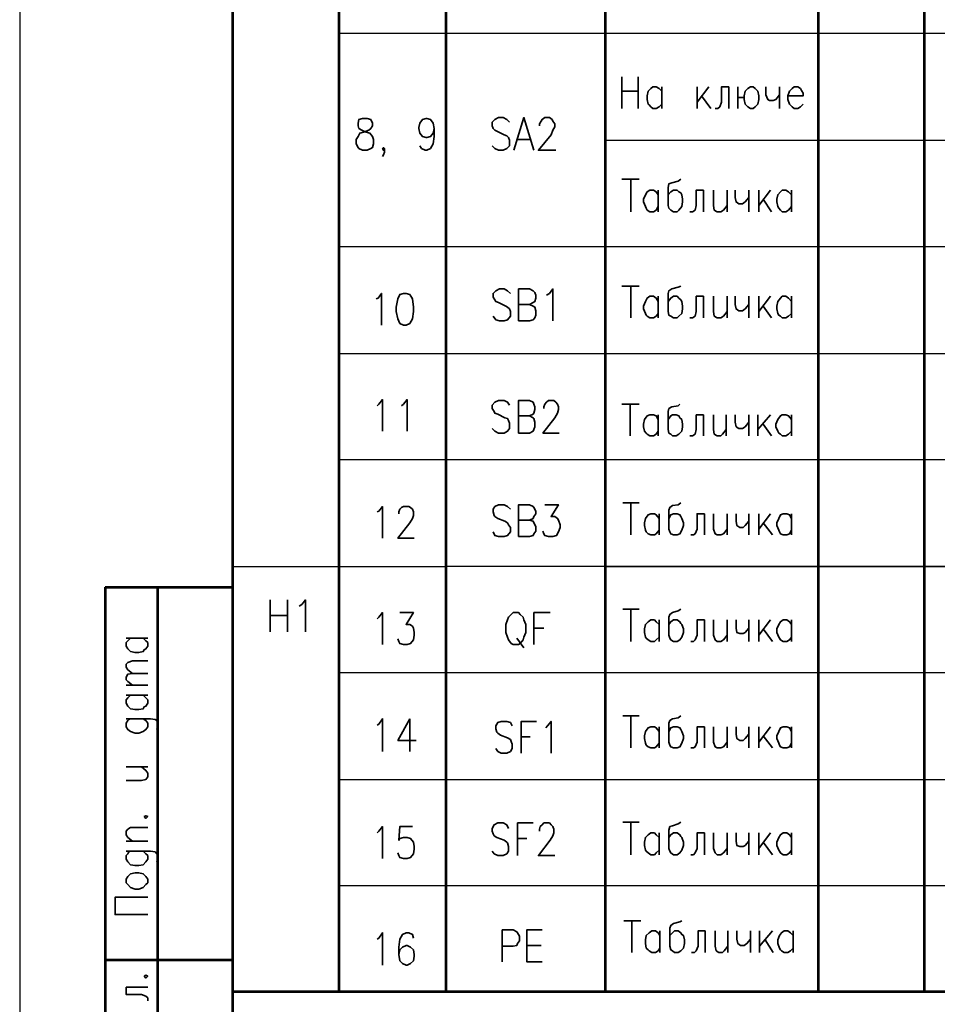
# Model space of a CAD drawing. Header units: millimetres. Extents: x -4 to 206, y 6 to 303.
# Tile 8 of 11: x -4 to 82, y 117 to 209. Entities that reach past the tile are written whole.
import ezdxf
from ezdxf.xclip import XClip

# ---------------------------------------------------------------- set-up
doc = ezdxf.new("R2010")
doc.units = ezdxf.units.MM
doc.header["$MEASUREMENT"] = 0
doc.header["$XCLIPFRAME"] = 0
doc.layers.get('0').update_dxf_attribs({"linetype": 'CONTINUOUS'})

# ---------------------------------------------------------------- blocks, each defined once
blk = doc.blocks.new('MF4_2')
at = {"color": 7, "linetype": 'Continuous', "lineweight": 53, "true_color": 0x000007}
blk.add_line((15.748, 11.515), (15.748, 297.011), dxfattribs=at)

msp = doc.modelspace()

# ---------------------------------------------------------------- linework, layer by layer
at = {"color": 7, "linetype": 'Continuous', "lineweight": 25}
msp.add_line((-4.174, 303.3), (-4.174, 6.309), dxfattribs=at)
at = {"color": 7, "linetype": 'Continuous', "lineweight": 53, "true_color": 0x000007}
for p, q in [((25.654, 118.025), (25.654, 297.011)), ((35.645, 118.025), (35.645, 297.011)), ((50.546, 118.025), (50.546, 297.011)), ((70.443, 118.025), (70.443, 297.011)), ((80.349, 118.025), (80.349, 297.011)), ((3.81, 155.787), (15.748, 155.787)), ((8.721, 11.515), (8.721, 155.787)), ((3.81, 120.989), (15.748, 120.989)), ((15.748, 118.025), (199.729, 118.025))]:
    msp.add_line(p, q, dxfattribs=at)
at = {"color": 7, "linetype": 'Continuous', "lineweight": 25, "true_color": 0x000007}
for p, q in [((25.654, 207.518), (199.729, 207.518)), ((50.546, 197.527), (199.729, 197.527)), ((25.654, 187.621), (199.729, 187.621)), ((35.645, 187.621), (199.729, 187.621)), ((25.654, 177.631), (35.645, 177.631)), ((25.654, 177.631), (199.729, 177.631)), ((25.654, 167.725), (199.729, 167.725)), ((15.748, 157.734), (35.645, 157.734)), ((25.654, 137.837), (199.729, 137.837)), ((25.654, 127.931), (199.729, 127.931))]:
    msp.add_line(p, q, dxfattribs=at)
at = {"color": 7, "linetype": 'Continuous', "lineweight": 35, "true_color": 0x000007}
for p, q in [((52.07, 203.454), (52.07, 200.491)), ((53.594, 200.491), (53.594, 203.454)), ((55.795, 202.523), (55.795, 200.491)), ((59.097, 202.523), (59.097, 200.491)), ((60.198, 202.523), (59.097, 201.083)), ((62.061, 202.523), (62.061, 200.491)), ((62.907, 202.523), (62.907, 200.491)), ((66.802, 202.523), (66.802, 200.491)), ((52.07, 202.099), (53.594, 202.099)), ((59.521, 201.676), (60.367, 200.491)), ((42.333, 197.612), (43.519, 197.612)), ((52.07, 193.887), (53.679, 193.887)), ((52.917, 193.887), (52.917, 190.839)), ((55.457, 192.871), (55.457, 190.839)), ((59.69, 192.871), (59.69, 190.839)), ((61.891, 192.871), (61.891, 190.839)), ((63.923, 192.871), (63.923, 190.839)), ((64.855, 192.871), (64.855, 190.839)), ((65.955, 192.871), (64.855, 191.431)), ((67.903, 192.871), (67.903, 190.839)), ((65.278, 192.024), (66.04, 190.839)), ((52.07, 183.896), (53.679, 183.896)), ((52.917, 183.896), (52.917, 180.933)), ((55.457, 182.965), (55.457, 180.933)), ((59.69, 182.965), (59.69, 180.933)), ((61.891, 182.965), (61.891, 180.933)), ((63.923, 182.965), (63.923, 180.933)), ((64.855, 182.965), (64.855, 180.933)), ((65.955, 182.965), (64.855, 181.525)), ((67.903, 182.965), (67.903, 180.933)), ((65.278, 182.033), (66.04, 180.933)), ((52.07, 172.889), (53.679, 172.889)), ((52.832, 172.889), (52.832, 169.926)), ((55.457, 171.873), (55.457, 169.926)), ((59.69, 171.873), (59.69, 169.926)), ((61.807, 171.873), (61.807, 169.926)), ((63.923, 171.873), (63.923, 169.926)), ((64.77, 171.873), (64.77, 169.926)), ((65.955, 171.873), (64.77, 170.519)), ((65.278, 171.027), (66.04, 169.926)), ((67.903, 171.873), (67.903, 169.926)), ((52.155, 163.661), (53.679, 163.661)), ((52.917, 163.661), (52.917, 160.697)), ((55.541, 162.645), (55.541, 160.697)), ((59.775, 162.645), (59.775, 160.697)), ((61.891, 162.645), (61.891, 160.697)), ((63.923, 162.645), (63.923, 160.697)), ((64.855, 162.645), (64.855, 160.697)), ((65.955, 162.645), (64.855, 161.205)), ((67.903, 162.645), (67.903, 160.697)), ((65.278, 161.798), (66.125, 160.697)), ((19.219, 154.601), (19.219, 151.638)), ((20.828, 154.601), (20.828, 151.638)), ((52.155, 153.755), (53.679, 153.755)), ((52.917, 153.755), (52.917, 150.707)), ((19.219, 153.162), (20.828, 153.162)), ((55.541, 152.739), (55.541, 150.707)), ((59.775, 152.739), (59.775, 150.707)), ((61.891, 152.739), (61.891, 150.707)), ((63.923, 152.739), (63.923, 150.707)), ((64.855, 152.739), (64.855, 150.707)), ((65.955, 152.739), (64.855, 151.299)), ((67.903, 152.739), (67.903, 150.707)), ((43.857, 151.977), (44.789, 151.977)), ((65.278, 151.892), (66.125, 150.707)), ((5.757, 151.045), (7.789, 151.045)), ((42.249, 151.045), (42.926, 150.114)), ((5.757, 146.643), (7.789, 146.643)), ((5.757, 145.711), (7.789, 145.711)), ((32.258, 143.51), (32.258, 140.462)), ((52.155, 143.764), (53.679, 143.764)), ((52.917, 143.764), (52.917, 140.801)), ((55.541, 142.748), (55.541, 140.801)), ((59.775, 142.748), (59.775, 140.801)), ((61.891, 142.748), (61.891, 140.801)), ((63.923, 142.748), (63.923, 140.801)), ((64.855, 142.748), (64.855, 140.801)), ((65.955, 142.748), (64.855, 141.309)), ((67.903, 142.748), (67.903, 140.801)), ((42.672, 141.817), (43.519, 141.817)), ((65.278, 141.901), (66.125, 140.801)), ((5.757, 139.023), (7.789, 139.023)), ((52.155, 133.858), (53.679, 133.858)), ((52.917, 133.858), (52.917, 130.81)), ((55.541, 132.842), (55.541, 130.81)), ((59.775, 132.842), (59.775, 130.81)), ((61.891, 132.842), (61.891, 130.81)), ((63.923, 132.842), (63.923, 130.81)), ((64.855, 132.842), (64.855, 130.81)), ((65.955, 132.842), (64.855, 131.403)), ((67.903, 132.842), (67.903, 130.81)), ((5.757, 132.08), (7.789, 132.08)), ((42.333, 132.334), (43.18, 132.334)), ((65.278, 131.995), (66.125, 130.81)), ((52.239, 124.629), (53.848, 124.629)), ((53.001, 124.629), (53.001, 121.666)), ((55.626, 123.698), (55.626, 121.666)), ((59.859, 123.698), (59.859, 121.666)), ((61.976, 123.698), (61.976, 121.666)), ((64.093, 123.698), (64.093, 121.666)), ((64.939, 123.698), (64.939, 121.666)), ((66.125, 123.698), (64.939, 122.259)), ((68.072, 123.698), (68.072, 121.666)), ((44.535, 122.343), (43.18, 122.343)), ((65.447, 122.851), (66.209, 121.666)), ((5.757, 118.449), (7.789, 118.449))]:
    msp.add_line(p, q, dxfattribs=at)
for points in [[(55.795, 200.914), (55.541, 200.66), (55.287, 200.491), (54.949, 200.491), (54.779, 200.66), (54.61, 200.829), (54.525, 200.914), (54.441, 201.337), (54.441, 201.676), (54.525, 202.099), (54.779, 202.353), (54.949, 202.523), (55.287, 202.523), (55.541, 202.353), (55.795, 202.099)], [(62.061, 202.523), (61.383, 202.523), (61.383, 201.083), (61.214, 200.66), (61.045, 200.491), (60.791, 200.491)], [(62.907, 201.507), (63.5, 201.507), (63.5, 201.676), (63.585, 202.099), (63.839, 202.353), (64.093, 202.523), (64.347, 202.523), (64.516, 202.353), (64.77, 202.099), (64.855, 201.676), (64.855, 201.337), (64.77, 200.914), (64.516, 200.66), (64.347, 200.491), (64.093, 200.491), (63.839, 200.66), (63.585, 200.914), (63.5, 201.337), (63.5, 201.507)], [(65.532, 202.523), (65.532, 201.761), (65.701, 201.337), (65.871, 201.253), (66.209, 201.253), (66.463, 201.337), (66.802, 201.761)], [(67.564, 201.676), (69.003, 201.676), (69.003, 201.93), (68.834, 202.184), (68.749, 202.353), (68.495, 202.523), (68.157, 202.523), (67.987, 202.353), (67.733, 202.099), (67.564, 201.676), (67.564, 201.337), (67.733, 200.914), (67.987, 200.66), (68.157, 200.491), (68.495, 200.491), (68.749, 200.66), (69.003, 200.914)], [(34.544, 198.628), (34.459, 198.205), (34.205, 197.866), (33.867, 197.781), (33.782, 197.781), (33.443, 197.866), (33.189, 198.205), (33.105, 198.628), (33.105, 198.713), (33.189, 199.136), (33.443, 199.475), (33.782, 199.559), (33.867, 199.559), (34.205, 199.475), (34.459, 199.136), (34.544, 198.628), (34.544, 197.866), (34.459, 197.189), (34.205, 196.765), (33.867, 196.596), (33.697, 196.596), (33.359, 196.765), (33.189, 197.019)], [(41.571, 199.221), (41.317, 199.475), (40.979, 199.644), (40.555, 199.644), (40.217, 199.475), (39.963, 199.221), (39.963, 198.882), (40.047, 198.628), (40.217, 198.459), (40.386, 198.374), (41.063, 198.035), (41.317, 197.951), (41.487, 197.781), (41.571, 197.527), (41.571, 197.019), (41.317, 196.765), (40.979, 196.596), (40.555, 196.596), (40.217, 196.765), (39.963, 197.019)], [(41.995, 196.596), (42.926, 199.644), (43.857, 196.596)], [(44.365, 198.882), (44.365, 199.051), (44.535, 199.305), (44.619, 199.475), (44.873, 199.644), (45.297, 199.644), (45.551, 199.475), (45.635, 199.305), (45.805, 199.051), (45.805, 198.797), (45.635, 198.459), (45.466, 198.035), (44.281, 196.596), (45.889, 196.596)], [(29.887, 196.765), (29.803, 196.596), (29.718, 196.765), (29.803, 196.85), (29.887, 196.765), (29.887, 196.427), (29.803, 196.173), (29.718, 196.003)], [(57.573, 193.887), (57.319, 193.717), (56.727, 193.548), (56.473, 193.463), (56.388, 193.125), (56.388, 191.431), (56.473, 191.177), (56.642, 191.008), (56.896, 190.839), (57.235, 190.839), (57.404, 191.008), (57.658, 191.347), (57.743, 191.77), (57.743, 192.024), (57.658, 192.447), (57.573, 192.617), (57.404, 192.701), (57.235, 192.871), (56.896, 192.871), (56.642, 192.701), (56.388, 192.447)], [(55.457, 191.347), (55.287, 191.008), (55.033, 190.839), (54.695, 190.839), (54.441, 191.008), (54.356, 191.177), (54.271, 191.347), (54.102, 191.77), (54.102, 192.024), (54.271, 192.447), (54.441, 192.701), (54.695, 192.871), (55.033, 192.871), (55.287, 192.701), (55.457, 192.447)], [(59.69, 192.871), (59.013, 192.871), (59.013, 191.431), (58.928, 191.008), (58.674, 190.839), (58.42, 190.839)], [(60.621, 192.871), (60.621, 191.431), (60.706, 191.008), (60.96, 190.839), (61.299, 190.839), (61.553, 191.008), (61.891, 191.431)], [(62.653, 192.871), (62.653, 192.193), (62.738, 191.77), (62.992, 191.601), (63.331, 191.601), (63.585, 191.77), (63.923, 192.193)], [(67.903, 191.347), (67.649, 191.008), (67.395, 190.839), (67.056, 190.839), (66.887, 191.008), (66.717, 191.177), (66.633, 191.347), (66.548, 191.77), (66.548, 192.024), (66.633, 192.447), (66.887, 192.701), (67.056, 192.871), (67.395, 192.871), (67.649, 192.701), (67.903, 192.447)], [(57.573, 183.896), (57.319, 183.811), (56.727, 183.642), (56.473, 183.473), (56.388, 183.219), (56.388, 181.525), (56.473, 181.187), (56.642, 181.102), (56.896, 180.933), (57.235, 180.933), (57.404, 181.102), (57.658, 181.356), (57.743, 181.779), (57.743, 182.033), (57.658, 182.457), (57.573, 182.626), (57.404, 182.795), (57.235, 182.965), (56.896, 182.965), (56.642, 182.795), (56.388, 182.457)], [(29.125, 182.711), (29.295, 182.795), (29.633, 183.219), (29.633, 180.255)], [(41.656, 183.219), (41.402, 183.473), (41.063, 183.642), (40.64, 183.642), (40.301, 183.473), (40.047, 183.219), (40.047, 182.88), (40.217, 182.626), (40.301, 182.457), (40.555, 182.372), (41.233, 182.033), (41.402, 181.949), (41.571, 181.779), (41.656, 181.525), (41.656, 181.102), (41.402, 180.763), (41.063, 180.679), (40.64, 180.679), (40.301, 180.763), (40.047, 181.102)], [(42.418, 180.679), (42.418, 183.642), (43.434, 183.642), (43.773, 183.473), (43.942, 183.303), (44.027, 183.049), (44.027, 182.795), (43.942, 182.457), (43.773, 182.372), (43.434, 182.203), (42.418, 182.203)], [(45.043, 183.049), (45.297, 183.219), (45.635, 183.642), (45.635, 180.679)], [(43.434, 182.203), (43.773, 182.033), (43.942, 181.949), (44.027, 181.61), (44.027, 181.187), (43.942, 180.933), (43.773, 180.763), (43.434, 180.679), (42.418, 180.679)], [(55.457, 181.356), (55.287, 181.102), (55.033, 180.933), (54.695, 180.933), (54.441, 181.102), (54.356, 181.187), (54.271, 181.356), (54.102, 181.779), (54.102, 182.033), (54.271, 182.457), (54.441, 182.795), (54.695, 182.965), (55.033, 182.965), (55.287, 182.795), (55.457, 182.457)], [(59.69, 182.965), (59.013, 182.965), (59.013, 181.525), (58.928, 181.102), (58.674, 180.933), (58.42, 180.933)], [(60.621, 182.965), (60.621, 181.525), (60.706, 181.102), (60.96, 180.933), (61.299, 180.933), (61.553, 181.102), (61.891, 181.525)], [(62.653, 182.965), (62.653, 182.203), (62.738, 181.779), (62.992, 181.61), (63.331, 181.61), (63.585, 181.779), (63.923, 182.203)], [(67.903, 181.356), (67.649, 181.102), (67.395, 180.933), (67.056, 180.933), (66.887, 181.102), (66.717, 181.187), (66.633, 181.356), (66.548, 181.779), (66.548, 182.033), (66.633, 182.457), (66.887, 182.795), (67.056, 182.965), (67.395, 182.965), (67.649, 182.795), (67.903, 182.457)], [(29.21, 172.72), (29.379, 172.889), (29.718, 173.313), (29.718, 170.349)], [(31.496, 172.72), (31.665, 172.889), (32.004, 173.313), (32.004, 170.349)], [(41.571, 172.805), (41.402, 173.059), (41.063, 173.228), (40.555, 173.228), (40.217, 173.059), (39.963, 172.805), (39.963, 172.466), (40.132, 172.212), (40.217, 172.043), (40.471, 171.958), (41.148, 171.619), (41.402, 171.535), (41.487, 171.365), (41.571, 171.111), (41.571, 170.603), (41.402, 170.349), (41.063, 170.18), (40.555, 170.18), (40.217, 170.349), (39.963, 170.603)], [(42.418, 170.18), (42.418, 173.228), (43.434, 173.228), (43.773, 173.059), (43.857, 172.889), (43.942, 172.635), (43.942, 172.381), (43.857, 172.043), (43.773, 171.958), (43.434, 171.789), (42.418, 171.789)], [(44.789, 172.466), (44.789, 172.635), (44.873, 172.889), (45.043, 173.059), (45.212, 173.228), (45.72, 173.228), (45.889, 173.059), (46.059, 172.889), (46.143, 172.635), (46.143, 172.381), (46.059, 172.043), (45.805, 171.619), (44.704, 170.18), (46.228, 170.18)], [(57.489, 172.889), (57.319, 172.72), (56.727, 172.635), (56.473, 172.466), (56.388, 172.212), (56.388, 170.519), (56.473, 170.18), (56.642, 170.095), (56.811, 169.926), (57.15, 169.926), (57.404, 170.095), (57.658, 170.349), (57.743, 170.773), (57.743, 171.027), (57.658, 171.45), (57.489, 171.619), (57.404, 171.789), (57.15, 171.873), (56.811, 171.873), (56.642, 171.789), (56.388, 171.45)], [(43.434, 171.789), (43.773, 171.619), (43.857, 171.535), (43.942, 171.196), (43.942, 170.773), (43.857, 170.519), (43.773, 170.349), (43.434, 170.18), (42.418, 170.18)], [(55.457, 170.349), (55.287, 170.095), (55.033, 169.926), (54.695, 169.926), (54.441, 170.095), (54.356, 170.18), (54.187, 170.349), (54.102, 170.773), (54.102, 171.027), (54.187, 171.45), (54.441, 171.789), (54.695, 171.873), (55.033, 171.873), (55.287, 171.789), (55.457, 171.45)], [(59.69, 171.873), (59.013, 171.873), (59.013, 170.519), (58.928, 170.095), (58.674, 169.926), (58.42, 169.926)], [(60.621, 171.873), (60.621, 170.519), (60.706, 170.095), (60.96, 169.926), (61.299, 169.926), (61.468, 170.095), (61.807, 170.519)], [(62.653, 171.873), (62.653, 171.196), (62.738, 170.773), (62.992, 170.603), (63.331, 170.603), (63.585, 170.773), (63.923, 171.196)], [(67.903, 170.349), (67.649, 170.095), (67.395, 169.926), (67.056, 169.926), (66.887, 170.095), (66.717, 170.18), (66.633, 170.349), (66.463, 170.773), (66.463, 171.027), (66.633, 171.45), (66.887, 171.789), (67.056, 171.873), (67.395, 171.873), (67.649, 171.789), (67.903, 171.45)], [(29.21, 162.814), (29.379, 162.899), (29.718, 163.322), (29.718, 160.359)], [(31.242, 162.645), (31.242, 162.814), (31.327, 163.068), (31.496, 163.237), (31.665, 163.322), (32.173, 163.322), (32.343, 163.237), (32.512, 163.068), (32.597, 162.814), (32.597, 162.475), (32.512, 162.221), (32.258, 161.798), (31.157, 160.359), (32.681, 160.359)], [(41.656, 163.068), (41.402, 163.322), (41.063, 163.491), (40.555, 163.491), (40.217, 163.322), (40.047, 163.068), (40.047, 162.814), (40.132, 162.475), (40.217, 162.391), (40.471, 162.221), (41.148, 161.967), (41.402, 161.798), (41.487, 161.629), (41.656, 161.375), (41.656, 160.951), (41.402, 160.613), (41.063, 160.528), (40.555, 160.528), (40.217, 160.613), (40.047, 160.951)], [(42.418, 160.528), (42.418, 163.491), (43.434, 163.491), (43.773, 163.322), (43.857, 163.237), (44.027, 162.899), (44.027, 162.645), (43.857, 162.391), (43.773, 162.221), (43.434, 162.052), (42.418, 162.052)], [(44.873, 163.491), (46.143, 163.491), (45.466, 162.391), (45.805, 162.391), (46.059, 162.221), (46.143, 162.052), (46.313, 161.629), (46.313, 161.375), (46.143, 160.951), (45.974, 160.613), (45.635, 160.528), (45.212, 160.528), (44.873, 160.613), (44.789, 160.782), (44.704, 161.036)], [(57.573, 163.661), (57.319, 163.491), (56.811, 163.407), (56.557, 163.237), (56.473, 162.983), (56.473, 161.205), (56.557, 160.951), (56.642, 160.782), (56.896, 160.697), (57.235, 160.697), (57.489, 160.782), (57.658, 161.121), (57.827, 161.544), (57.827, 161.798), (57.658, 162.221), (57.573, 162.391), (57.489, 162.56), (57.235, 162.645), (56.896, 162.645), (56.642, 162.56), (56.473, 162.221)], [(43.434, 162.052), (43.773, 161.967), (43.857, 161.798), (44.027, 161.459), (44.027, 161.036), (43.857, 160.782), (43.773, 160.613), (43.434, 160.528), (42.418, 160.528)], [(55.541, 161.121), (55.287, 160.782), (55.118, 160.697), (54.779, 160.697), (54.525, 160.782), (54.356, 160.951), (54.271, 161.121), (54.187, 161.544), (54.187, 161.798), (54.271, 162.221), (54.525, 162.56), (54.779, 162.645), (55.118, 162.645), (55.287, 162.56), (55.541, 162.221)], [(59.775, 162.645), (59.097, 162.645), (59.097, 161.205), (58.928, 160.782), (58.759, 160.697), (58.505, 160.697)], [(60.621, 162.645), (60.621, 161.205), (60.791, 160.782), (60.96, 160.697), (61.299, 160.697), (61.553, 160.782), (61.891, 161.205)], [(62.738, 162.645), (62.738, 161.967), (62.823, 161.544), (63.077, 161.375), (63.415, 161.375), (63.585, 161.544), (63.923, 161.967)], [(67.903, 161.121), (67.733, 160.782), (67.479, 160.697), (67.141, 160.697), (66.887, 160.782), (66.802, 160.951), (66.717, 161.121), (66.548, 161.544), (66.548, 161.798), (66.717, 162.221), (66.887, 162.56), (67.141, 162.645), (67.479, 162.645), (67.733, 162.56), (67.903, 162.221)], [(21.929, 154.009), (22.183, 154.178), (22.521, 154.601), (22.521, 151.638)], [(57.573, 153.755), (57.319, 153.585), (56.811, 153.416), (56.557, 153.247), (56.473, 152.993), (56.473, 151.299), (56.557, 151.045), (56.642, 150.876), (56.896, 150.707), (57.235, 150.707), (57.489, 150.876), (57.658, 151.13), (57.827, 151.553), (57.827, 151.892), (57.658, 152.315), (57.573, 152.4), (57.489, 152.569), (57.235, 152.739), (56.896, 152.739), (56.642, 152.569), (56.473, 152.315)], [(29.21, 152.823), (29.379, 152.993), (29.718, 153.416), (29.718, 150.453)], [(31.327, 153.416), (32.597, 153.416), (31.919, 152.315), (32.258, 152.315), (32.512, 152.146), (32.597, 151.977), (32.681, 151.553), (32.681, 151.299), (32.597, 150.876), (32.343, 150.537), (32.004, 150.453), (31.665, 150.453), (31.327, 150.537), (31.242, 150.707), (31.157, 150.961)], [(43.857, 150.453), (43.857, 153.416), (45.381, 153.416)], [(55.541, 151.13), (55.287, 150.876), (55.118, 150.707), (54.779, 150.707), (54.525, 150.876), (54.356, 151.045), (54.271, 151.13), (54.187, 151.553), (54.187, 151.892), (54.271, 152.315), (54.525, 152.569), (54.779, 152.739), (55.118, 152.739), (55.287, 152.569), (55.541, 152.315)], [(59.775, 152.739), (59.097, 152.739), (59.097, 151.299), (58.928, 150.876), (58.759, 150.707), (58.505, 150.707)], [(60.621, 152.739), (60.621, 151.299), (60.791, 150.876), (60.96, 150.707), (61.299, 150.707), (61.553, 150.876), (61.891, 151.299)], [(62.738, 152.739), (62.738, 151.977), (62.823, 151.553), (63.077, 151.469), (63.415, 151.469), (63.585, 151.553), (63.923, 151.977)], [(67.903, 151.13), (67.733, 150.876), (67.479, 150.707), (67.141, 150.707), (66.887, 150.876), (66.802, 151.045), (66.717, 151.13), (66.548, 151.553), (66.548, 151.892), (66.717, 152.315), (66.887, 152.569), (67.141, 152.739), (67.479, 152.739), (67.733, 152.569), (67.903, 152.315)], [(7.366, 151.045), (7.62, 150.791), (7.789, 150.622), (7.789, 150.283), (7.62, 150.029), (7.451, 149.945), (7.366, 149.775), (6.943, 149.691), (6.604, 149.691), (6.181, 149.775), (5.927, 150.029), (5.757, 150.283), (5.757, 150.622), (5.927, 150.791), (6.181, 151.045)], [(6.35, 147.743), (5.927, 148.082), (5.757, 148.336), (5.757, 148.59), (5.927, 148.759), (6.35, 148.929), (7.789, 148.929)], [(6.35, 146.643), (5.927, 146.981), (5.757, 147.151), (5.757, 147.405), (5.927, 147.659), (6.35, 147.743), (7.789, 147.743)], [(7.366, 145.711), (7.62, 145.457), (7.789, 145.288), (7.789, 144.949), (7.62, 144.695), (7.451, 144.611), (7.366, 144.441), (6.943, 144.357), (6.604, 144.357), (6.181, 144.441), (5.927, 144.695), (5.757, 144.949), (5.757, 145.288), (5.927, 145.457), (6.181, 145.711)], [(6.181, 143.51), (6.011, 143.425), (5.927, 143.341), (5.757, 143.087), (5.757, 142.748), (5.927, 142.494), (6.181, 142.325), (6.604, 142.155), (6.943, 142.155), (7.366, 142.325), (7.62, 142.494), (7.789, 142.748), (7.789, 143.087), (7.62, 143.341), (7.366, 143.51)], [(5.757, 143.51), (8.043, 143.51), (8.467, 143.425), (8.636, 143.341), (8.721, 143.087), (8.721, 142.748), (8.636, 142.494)], [(29.21, 142.917), (29.379, 143.002), (29.718, 143.51), (29.718, 140.462)], [(32.258, 143.51), (31.157, 141.478), (32.851, 141.478)], [(57.573, 143.764), (57.319, 143.595), (56.811, 143.51), (56.557, 143.341), (56.473, 143.087), (56.473, 141.309), (56.557, 141.055), (56.642, 140.885), (56.896, 140.801), (57.235, 140.801), (57.489, 140.885), (57.658, 141.224), (57.827, 141.647), (57.827, 141.901), (57.658, 142.325), (57.573, 142.494), (57.489, 142.663), (57.235, 142.748), (56.896, 142.748), (56.642, 142.663), (56.473, 142.325)], [(41.825, 142.833), (41.656, 143.171), (41.317, 143.256), (40.809, 143.256), (40.471, 143.171), (40.301, 142.833), (40.301, 142.579), (40.386, 142.24), (40.471, 142.155), (40.725, 141.986), (41.402, 141.732), (41.656, 141.563), (41.741, 141.393), (41.825, 141.139), (41.825, 140.716), (41.656, 140.462), (41.317, 140.293), (40.809, 140.293), (40.471, 140.462), (40.301, 140.716)], [(42.672, 140.293), (42.672, 143.256), (44.111, 143.256)], [(44.958, 142.663), (45.127, 142.833), (45.466, 143.256), (45.466, 140.293)], [(55.541, 141.224), (55.287, 140.885), (55.118, 140.801), (54.779, 140.801), (54.525, 140.885), (54.356, 141.055), (54.271, 141.224), (54.187, 141.647), (54.187, 141.901), (54.271, 142.325), (54.525, 142.663), (54.779, 142.748), (55.118, 142.748), (55.287, 142.663), (55.541, 142.325)], [(59.775, 142.748), (59.097, 142.748), (59.097, 141.309), (58.928, 140.885), (58.759, 140.801), (58.505, 140.801)], [(60.621, 142.748), (60.621, 141.309), (60.791, 140.885), (60.96, 140.801), (61.299, 140.801), (61.553, 140.885), (61.891, 141.309)], [(62.738, 142.748), (62.738, 142.071), (62.823, 141.647), (63.077, 141.478), (63.415, 141.478), (63.585, 141.647), (63.923, 142.071)], [(67.903, 141.224), (67.733, 140.885), (67.479, 140.801), (67.141, 140.801), (66.887, 140.885), (66.802, 141.055), (66.717, 141.224), (66.548, 141.647), (66.548, 141.901), (66.717, 142.325), (66.887, 142.663), (67.141, 142.748), (67.479, 142.748), (67.733, 142.663), (67.903, 142.325)], [(5.757, 137.753), (7.197, 137.753), (7.62, 137.837), (7.789, 138.091), (7.789, 138.43), (7.62, 138.684), (7.197, 139.023)], [(6.35, 132.08), (5.927, 132.419), (5.757, 132.673), (5.757, 133.011), (5.927, 133.181), (6.181, 133.35), (7.789, 133.35)], [(29.21, 132.842), (29.379, 133.011), (29.718, 133.435), (29.718, 130.471)], [(32.512, 133.435), (31.327, 133.435), (31.242, 132.165), (31.327, 132.334), (31.665, 132.419), (32.004, 132.419), (32.343, 132.334), (32.597, 131.995), (32.681, 131.572), (32.681, 131.318), (32.597, 130.895), (32.343, 130.556), (32.004, 130.471), (31.665, 130.471), (31.327, 130.556), (31.242, 130.725), (31.157, 130.979)], [(41.487, 133.265), (41.317, 133.604), (40.979, 133.773), (40.471, 133.773), (40.132, 133.604), (39.963, 133.265), (39.963, 133.011), (40.047, 132.757), (40.132, 132.588), (40.386, 132.419), (41.063, 132.165), (41.317, 131.995), (41.402, 131.911), (41.487, 131.572), (41.487, 131.149), (41.317, 130.895), (40.979, 130.725), (40.471, 130.725), (40.132, 130.895), (39.963, 131.149)], [(42.333, 130.725), (42.333, 133.773), (43.773, 133.773)], [(44.365, 133.011), (44.365, 133.181), (44.45, 133.435), (44.619, 133.604), (44.789, 133.773), (45.297, 133.773), (45.466, 133.604), (45.635, 133.435), (45.72, 133.181), (45.72, 132.842), (45.635, 132.588), (45.381, 132.165), (44.281, 130.725), (45.805, 130.725)], [(57.573, 133.858), (57.319, 133.689), (56.811, 133.519), (56.557, 133.435), (56.473, 133.096), (56.473, 131.403), (56.557, 131.149), (56.642, 130.979), (56.896, 130.81), (57.235, 130.81), (57.489, 130.979), (57.658, 131.233), (57.827, 131.657), (57.827, 131.995), (57.658, 132.419), (57.573, 132.503), (57.489, 132.673), (57.235, 132.842), (56.896, 132.842), (56.642, 132.673), (56.473, 132.419)], [(55.541, 131.233), (55.287, 130.979), (55.118, 130.81), (54.779, 130.81), (54.525, 130.979), (54.356, 131.149), (54.271, 131.233), (54.187, 131.657), (54.187, 131.995), (54.271, 132.419), (54.525, 132.673), (54.779, 132.842), (55.118, 132.842), (55.287, 132.673), (55.541, 132.419)], [(59.775, 132.842), (59.097, 132.842), (59.097, 131.403), (58.928, 130.979), (58.759, 130.81), (58.505, 130.81)], [(60.621, 132.842), (60.621, 131.403), (60.791, 130.979), (60.96, 130.81), (61.299, 130.81), (61.553, 130.979), (61.891, 131.403)], [(62.738, 132.842), (62.738, 132.08), (62.823, 131.657), (63.077, 131.572), (63.415, 131.572), (63.585, 131.657), (63.923, 132.08)], [(67.903, 131.233), (67.733, 130.979), (67.479, 130.81), (67.141, 130.81), (66.887, 130.979), (66.802, 131.149), (66.717, 131.233), (66.548, 131.657), (66.548, 131.995), (66.717, 132.419), (66.887, 132.673), (67.141, 132.842), (67.479, 132.842), (67.733, 132.673), (67.903, 132.419)], [(6.181, 131.149), (6.011, 131.064), (5.927, 130.895), (5.757, 130.725), (5.757, 130.387), (5.927, 130.133), (6.181, 129.879), (6.604, 129.794), (6.943, 129.794), (7.366, 129.879), (7.62, 130.133), (7.789, 130.387), (7.789, 130.725), (7.62, 130.895), (7.366, 131.149)], [(5.757, 131.149), (8.043, 131.149), (8.467, 131.064), (8.636, 130.895), (8.721, 130.725), (8.721, 130.387), (8.636, 130.133)], [(7.789, 125.222), (4.741, 125.222), (4.741, 126.831), (7.789, 126.831)], [(57.658, 124.629), (57.489, 124.545), (56.896, 124.375), (56.642, 124.206), (56.557, 123.952), (56.557, 122.259), (56.642, 121.92), (56.811, 121.835), (56.981, 121.666), (57.319, 121.666), (57.573, 121.835), (57.827, 122.089), (57.912, 122.513), (57.912, 122.851), (57.827, 123.275), (57.658, 123.359), (57.573, 123.529), (57.319, 123.698), (56.981, 123.698), (56.811, 123.529), (56.557, 123.275)], [(29.21, 122.936), (29.379, 123.021), (29.718, 123.529), (29.718, 120.481)], [(32.597, 123.021), (32.512, 123.359), (32.173, 123.529), (31.919, 123.529), (31.581, 123.359), (31.327, 122.936), (31.242, 122.174), (31.242, 121.497), (31.327, 120.904), (31.581, 120.65), (31.919, 120.481), (32.004, 120.481), (32.343, 120.65), (32.597, 120.904), (32.681, 121.327), (32.681, 121.497), (32.597, 121.92), (32.343, 122.174), (32.004, 122.343), (31.919, 122.343), (31.581, 122.174), (31.327, 121.92), (31.242, 121.497)], [(40.894, 120.819), (40.894, 123.783), (41.91, 123.783), (42.249, 123.613), (42.333, 123.529), (42.503, 123.19), (42.503, 122.767), (42.333, 122.513), (42.249, 122.343), (41.91, 122.259), (40.894, 122.259)], [(44.619, 123.783), (43.18, 123.783), (43.18, 120.819), (44.619, 120.819)], [(55.626, 122.089), (55.457, 121.835), (55.203, 121.666), (54.864, 121.666), (54.61, 121.835), (54.525, 121.92), (54.356, 122.089), (54.271, 122.513), (54.271, 122.851), (54.356, 123.275), (54.61, 123.529), (54.864, 123.698), (55.203, 123.698), (55.457, 123.529), (55.626, 123.275)], [(59.859, 123.698), (59.182, 123.698), (59.182, 122.259), (59.013, 121.835), (58.843, 121.666), (58.589, 121.666)], [(60.791, 123.698), (60.791, 122.259), (60.875, 121.835), (61.129, 121.666), (61.468, 121.666), (61.637, 121.835), (61.976, 122.259)], [(62.823, 123.698), (62.823, 122.936), (62.907, 122.513), (63.161, 122.343), (63.5, 122.343), (63.754, 122.513), (64.093, 122.936)], [(68.072, 122.089), (67.818, 121.835), (67.564, 121.666), (67.225, 121.666), (66.971, 121.835), (66.887, 121.92), (66.802, 122.089), (66.633, 122.513), (66.633, 122.851), (66.802, 123.275), (66.971, 123.529), (67.225, 123.698), (67.564, 123.698), (67.818, 123.529), (68.072, 123.275)], [(5.757, 118.449), (5.757, 117.771), (7.197, 117.771), (7.62, 117.602), (7.789, 117.433), (7.789, 117.179)]]:
    msp.add_lwpolyline(points, dxfattribs=at)
for points in [[(27.855, 199.559), (27.517, 199.475), (27.432, 199.136), (27.432, 198.882), (27.517, 198.628), (27.771, 198.459), (28.194, 198.289), (28.533, 198.205), (28.787, 197.866), (28.871, 197.612), (28.871, 197.189), (28.787, 196.85), (28.617, 196.765), (28.279, 196.596), (27.855, 196.596), (27.517, 196.765), (27.432, 196.85), (27.263, 197.189), (27.263, 197.612), (27.432, 197.866), (27.601, 198.205), (27.94, 198.289), (28.448, 198.459), (28.617, 198.628), (28.787, 198.882), (28.787, 199.136), (28.617, 199.475), (28.279, 199.559)], [(31.665, 183.219), (31.327, 183.134), (31.157, 182.711), (30.988, 181.949), (30.988, 181.525), (31.157, 180.848), (31.327, 180.425), (31.665, 180.255), (31.919, 180.255), (32.258, 180.425), (32.512, 180.848), (32.597, 181.525), (32.597, 181.949), (32.512, 182.711), (32.258, 183.134), (31.919, 183.219)], [(41.91, 153.416), (41.741, 153.247), (41.487, 152.993), (41.402, 152.739), (41.233, 152.315), (41.233, 151.553), (41.402, 151.13), (41.487, 150.876), (41.741, 150.537), (41.91, 150.453), (42.418, 150.453), (42.587, 150.537), (42.841, 150.876), (42.926, 151.13), (43.095, 151.553), (43.095, 152.315), (42.926, 152.739), (42.841, 152.993), (42.587, 153.247), (42.418, 153.416)], [(7.451, 134.366), (7.62, 134.197), (7.789, 134.366), (7.62, 134.451)], [(5.757, 128.185), (5.757, 128.524), (5.927, 128.778), (6.181, 129.032), (6.604, 129.117), (6.943, 129.117), (7.366, 129.032), (7.62, 128.778), (7.789, 128.524), (7.789, 128.185), (7.62, 128.016), (7.366, 127.762), (6.943, 127.593), (6.604, 127.593), (6.181, 127.762), (5.927, 128.016)], [(7.451, 119.465), (7.62, 119.295), (7.789, 119.465), (7.62, 119.549)]]:
    msp.add_lwpolyline(points, close=True, dxfattribs=at)
at = {"color": 7, "linetype": 'Continuous', "lineweight": 25, "true_color": 0x000007}
for points in [[(50.546, 157.734), (199.729, 157.734), (35.645, 157.734)], [(25.654, 147.828), (35.645, 147.828), (199.729, 147.828)], [(25.654, 118.025), (35.645, 118.025), (199.729, 118.025)]]:
    msp.add_lwpolyline(points, dxfattribs=at)
at = {"color": 7, "linetype": 'Continuous', "lineweight": 53, "true_color": 0x000007}
msp.add_lwpolyline([(3.81, 155.787), (3.81, 11.515), (15.748, 11.515)], dxfattribs=at)

# ---------------------------------------------------------------- block references
at = {"color": 7, "true_color": 0xffffff}
ref = msp.add_blockref('MF4_2', (0, 0), dxfattribs=at)
XClip(ref).set_block_clipping_path([(15.409333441, 11.0913335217), (186.2666693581, 297.0106599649)])

doc.saveas('drawing.dxf')
